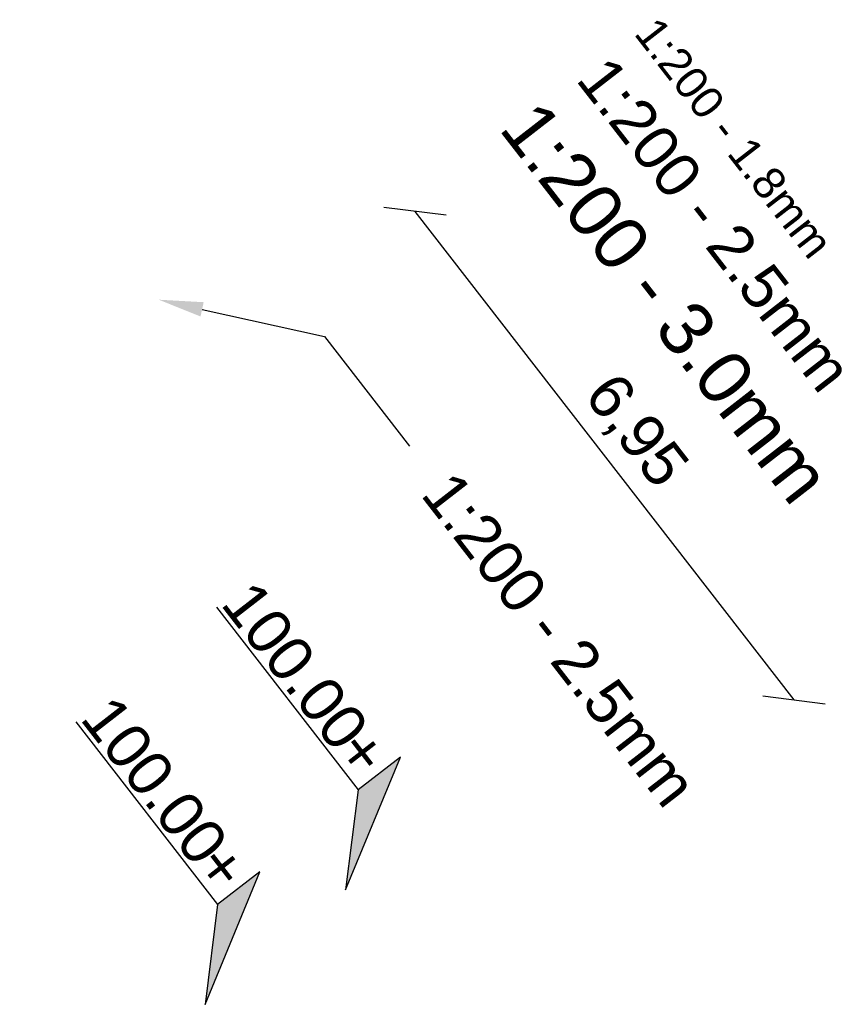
# Model space of a CAD drawing. Header units: metres. Extents: x 197051 to 198490, y 354564 to 355604.
# Tile 12 of 12: x 198481 to 198490, y 354564 to 354575. Entities that reach past the tile are written whole.
import ezdxf
from ezdxf import colors
from ezdxf.entities.mleader import LeaderData, LeaderLine
from ezdxf.enums import TextEntityAlignment as Align
from ezdxf.math import Vec2, Vec3

# ---------------------------------------------------------------- set-up
doc = ezdxf.new("R2010")
doc.units = ezdxf.units.M
doc.header["$PDMODE"] = 3
doc.layers.add('B-XX-AL-HOOGTE_BESTAAND-T', color=252, linetype='Continuous')
doc.layers.add('N-XX-AL-HOOGTE_NIEUW-T', color=7, linetype='Continuous')
for name, color, linetype, lineweight in [('X-XX-AL-AANKLEDING-M', 7, 'Continuous', 18), ('X-XX-AL-AANKLEDING-T18', 1, 'Continuous', 18), ('X-XX-AL-AANKLEDING-T25', 7, 'Continuous', 25), ('X-XX-AL-AANKLEDING-T30', 2, 'Continuous', 30)]:
    doc.layers.add(name, color=color, linetype=linetype, lineweight=lineweight)
doc.styles.add('NLCS_ISO', font='arial.ttf')
doc.styles.get("Standard").update_dxf_attribs({"font": 'arial.ttf'})
doc.dimstyles.new('NLCS_1-200', dxfattribs={"dimscale": 0.2, "dimtxt": 2.5, "dimasz": 2.5, "dimexe": 1.25, "dimexo": 0.625, "dimtad": 1, "dimtxsty": 'Standard', "dimblk": 'OBLIQUE', "dimcen": 0, "dimse1": 1, "dimse2": 1, "dimadec": 0, "dimazin": 0, "dimtfac": 1, "dimtmove": 0, "dimatfit": 3, "dimfxl": 1, "dimarcsym": 0})

# ---------------------------------------------------------------- blocks, each defined once
blk = doc.blocks.new('_Oblique')
at = {"color": 0, "linetype": 'ByBlock', "lineweight": -2}
blk.add_line((-0.5, -0.5), (0.5, 0.5), dxfattribs=at)
blk = doc.blocks.new('*D464')
at = {"layer": 'Defpoints', "color": 0, "transparency": 16777216}
for p in [(198484.467, 354572.455), (198489.471, 354567.535), (198488.73, 354566.961)]:
    blk.add_point(p, dxfattribs=at)
at = {"layer": 'X-XX-AL-AANKLEDING-M', "color": 0, "lineweight": -2, "transparency": 16777216}
blk.add_line((198485.208, 354573.03), (198489.471, 354567.535), dxfattribs=at)
at = {"layer": 'X-XX-AL-AANKLEDING-M', "color": 0, "lineweight": -2, "transparency": 16777216, "xscale": 0.5, "yscale": 0.5, "zscale": 0.5}
for p, rotation in [((198485.208, 354573.03), 127.8058348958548), ((198489.471, 354567.535), 307.8058348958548)]:
    blk.add_blockref('_Oblique', p, dxfattribs=dict(at, rotation=rotation))
at = {"layer": 'X-XX-AL-AANKLEDING-M', "color": 0, "transparency": 16777216, "insert": (198487.675, 354570.543), "char_height": 0.5, "attachment_point": 5, "rotation": 307.8058}
blk.add_mtext('6,95', dxfattribs=at)
blk = doc.blocks.new('Hoogtelabel')
h = blk.add_hatch(color=256)
h.dxf.hatch_style = 1
h.paths.add_polyline_path([(-4, 7), (-4, 4), (0, 0)])
blk.add_lwpolyline([(-4, 7), (-4, 4), (0, 0)], close=True)
blk.add_lwpolyline([(-17, 4), (-4, 4)])
at = {"insert": (-4.506, 4.25), "char_height": 2.5, "attachment_point": 9, "style": 'NLCS_ISO'}
blk.add_mtext_dynamic_manual_height_columns('+', width=2.87743, gutter_width=0.3, heights=[0], dxfattribs=at)
at = {"style": 'NLCS_ISO'}
blk.add_attdef('HOOGTE', text='', height=2.5, dxfattribs=at).set_placement((-6.351, 4.25), align=Align.RIGHT)

msp = doc.modelspace()

# ---------------------------------------------------------------- block references
at = {"layer": 'B-XX-AL-HOOGTE_BESTAAND-T', "xscale": 0.2, "yscale": 0.2, "zscale": 2, "rotation": 307.8058348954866}
msp.add_blockref('Hoogtelabel', (198482.847, 354564.109), dxfattribs=at).add_auto_attribs({'HOOGTE': '100.00'})
at = {"layer": 'N-XX-AL-HOOGTE_NIEUW-T', "xscale": 0.2, "yscale": 0.2, "zscale": 2, "rotation": 307.8058348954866}
msp.add_blockref('Hoogtelabel', (198484.428, 354565.399), dxfattribs=at).add_auto_attribs({'HOOGTE': '100.00'})

# ---------------------------------------------------------------- texts
at = {"layer": 'X-XX-AL-AANKLEDING-T18', "style": 'NLCS_ISO'}
msp.add_text('1:200 - 1.8mm', height=0.36, rotation=307.8058, dxfattribs=at).set_placement((198487.662, 354575.028))
at = {"layer": 'X-XX-AL-AANKLEDING-T25', "style": 'NLCS_ISO'}
msp.add_text('1:200 - 2.5mm', height=0.5, rotation=307.8058, dxfattribs=at).set_placement((198487.007, 354574.511))
at = {"layer": 'X-XX-AL-AANKLEDING-T30', "style": 'NLCS_ISO'}
msp.add_text('1:200 - 3.0mm', height=0.6, rotation=307.8058, dxfattribs=at).set_placement((198486.141, 354573.958))

# ---------------------------------------------------------------- dimensions: what is measured, and where the dimension line sits
at = {"layer": 'X-XX-AL-AANKLEDING-M'}
dim = msp.add_aligned_dim(p1=(198484.467, 354572.455), p2=(198488.73, 354566.961), distance=0.937, dimstyle='NLCS_1-200', dxfattribs=at)
dim.commit()
dim.dimension.update_dxf_attribs({"geometry": '*D464', "text_midpoint": (198487.675, 354570.543)})

# ---------------------------------------------------------------- leaders
at = {"layer": 'X-XX-AL-AANKLEDING-T25'}
ml = msp.add_multileader_mtext('Standard', dxfattribs=at)
ml.set_content('1:200 - 2.5mm', color=256, style='NLCS_ISO')
ml.set_leader_properties()
ml.build(insert=Vec2(0, 0))
ml.multileader.update_dxf_attribs({"arrow_head_size": 0.5})
ctx = ml.context
ctx.base_point, ctx.char_height, ctx.arrow_head_size, ctx.landing_gap_size, ctx.plane_origin, ctx.plane_x_axis, ctx.plane_y_axis = Vec3(198485.149, 354570.388), 0.5, 0.5, 0.5, Vec3(198468.271, 354575.051), Vec3(0.612988, -0.790093), Vec3(0.790093, 0.612988)
notes = []
notes.append((ctx, [(0, (1, 1, 0), (198484.191, 354571.622), (0.612988, -0.790093), 1.562, [(0, [(198482.326, 354572.036)], 0, [])])]))
ctx.mtext.insert, ctx.mtext.text_direction, ctx.mtext.rotation, ctx.mtext.flow_direction = Vec3(198485.656, 354570.149), Vec3(0.612988, -0.790093), 5.372225, 5
for ctx, leaders in notes:
    for number, flags, end, landing, length, lines in leaders:
        leader = LeaderData()
        leader.index, (leader.has_last_leader_line, leader.has_dogleg_vector, leader.attachment_direction) = number, flags
        leader.last_leader_point, leader.dogleg_vector, leader.dogleg_length = Vec3(end), Vec3(landing), length
        for number, points, colour, breaks in lines:
            line = LeaderLine()
            line.index, line.vertices, line.color, line.breaks = number, Vec3.list(points), colors.encode_raw_color(colour), breaks
            leader.lines.append(line)
        ctx.leaders.append(leader)

doc.saveas('drawing.dxf')
